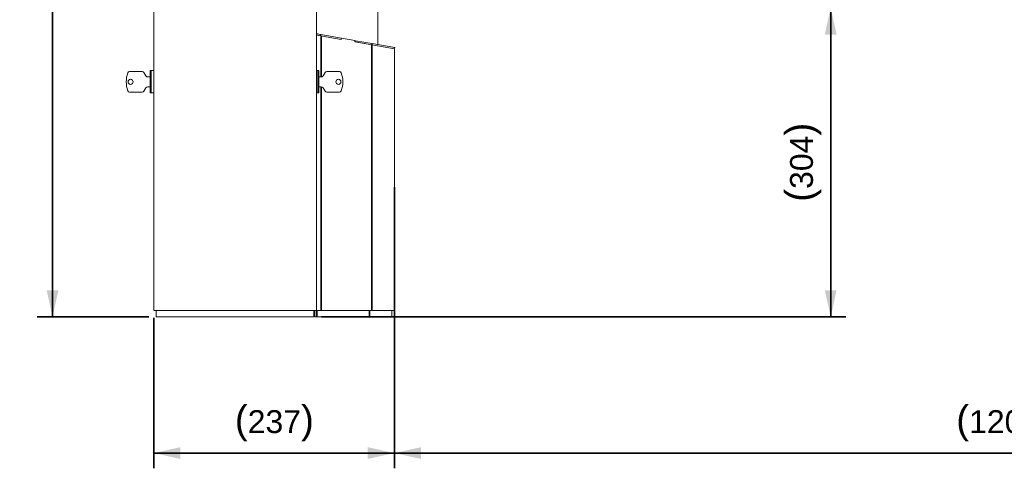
# Model space of a CAD drawing. Header units: millimetres. Extents: x 4 to 1188, y 1 to 840.
# Tile 26 of 256: x 89 to 218, y 271 to 330. Entities that reach past the tile are written whole.
import ezdxf

# ---------------------------------------------------------------- set-up
doc = ezdxf.new("R2010")
doc.units = ezdxf.units.MM
doc.layers.add('1', color=7, linetype='Continuous')
doc.styles.add('Arial Unicode MS', font='Arial Unicode MS')
doc.dimstyles.get("Standard").update_dxf_attribs({"dimtxt": 0.18, "dimasz": 0.18, "dimexe": 0.18, "dimexo": 0.0625, "dimgap": 0.09, "dimtad": 0, "dimtih": 1, "dimtoh": 1, "dimdec": 4, "dimzin": 0, "dimdsep": 46, "dimtxsty": 'Standard', "dimcen": 0.09, "dimadec": 0, "dimazin": 0, "dimtfac": 1, "dimtdec": 4, "dimtofl": 0, "dimtmove": 0, "dimatfit": 3, "dimfxl": 0, "dimtolj": 1, "dimtzin": 0, "dimarcsym": 0})

# ---------------------------------------------------------------- blocks, each defined once
blk = doc.blocks.new('_U1')
at = {"layer": '1', "color": 18, "lineweight": 35}
for p, q in [((137.81, 308.24), (137.81, 271.37)), ((297.81, 308.24), (297.81, 271.37)), ((137.81, 273.37), (297.81, 273.37))]:
    blk.add_line(p, q, dxfattribs=at)
at = {"layer": '1', "color": 18, "lineweight": 70}
for points in [[(137.81, 273.37), (141.31, 274.14), (141.31, 272.59)], [(297.81, 273.37), (294.31, 272.59), (294.31, 274.14)]]:
    blk.add_solid(points, dxfattribs=at)
at = {"layer": '1', "color": 18, "linetype": 'Continuous', "lineweight": 13, "insert": (211.5, 274.9), "char_height": 3, "attachment_point": 7, "line_spacing_factor": 1.047437, "style": 'Arial Unicode MS'}
blk.add_mtext('\\fArial Unicode MS|b0|i0;\\W1.0000;{\\H1.21x;(}1200{\\H1.21x;)}', dxfattribs=at)
blk = doc.blocks.new('_U5')
at = {"layer": '1', "color": 18, "lineweight": 35}
for p, q in [((137.81, 308.24), (137.81, 271.37)), ((106.26, 291.08), (106.26, 271.37)), ((137.81, 273.37), (106.26, 273.37))]:
    blk.add_line(p, q, dxfattribs=at)
at = {"layer": '1', "color": 18, "lineweight": 70}
for points in [[(106.26, 273.37), (109.76, 274.14), (109.76, 272.59)], [(137.81, 273.37), (134.31, 272.59), (134.31, 274.14)]]:
    blk.add_solid(points, dxfattribs=at)
at = {"layer": '1', "color": 18, "linetype": 'Continuous', "lineweight": 13, "insert": (116.89, 274.9), "char_height": 3, "attachment_point": 7, "line_spacing_factor": 1.047437, "style": 'Arial Unicode MS'}
blk.add_mtext('\\fArial Unicode MS|b0|i0;\\W1.0000;{\\H1.21x;(}237{\\H1.21x;)}', dxfattribs=at)
blk = doc.blocks.new('_U25')
at = {"layer": '1', "color": 18, "lineweight": 35}
for p, q in [((176.84, 331.75), (197.04, 331.75)), ((195.04, 291.23), (195.04, 331.75)), ((128.26, 291.23), (197.04, 291.23))]:
    blk.add_line(p, q, dxfattribs=at)
at = {"layer": '1', "color": 18, "lineweight": 70}
for points in [[(195.04, 331.75), (195.81, 328.25), (194.26, 328.25)], [(195.04, 291.23), (194.26, 294.73), (195.81, 294.73)]]:
    blk.add_solid(points, dxfattribs=at)
at = {"layer": '1', "color": 18, "linetype": 'Continuous', "lineweight": 13, "insert": (193.8, 306.32), "char_height": 3, "attachment_point": 7, "rotation": 90, "line_spacing_factor": 1.047437, "style": 'Arial Unicode MS'}
blk.add_mtext('\\fArial Unicode MS|b0|i0;\\W1.0000;{\\H1.21x;(}304{\\H1.21x;)}', dxfattribs=at)
blk = doc.blocks.new('_U27')
at = {"layer": '1', "color": 18, "lineweight": 35}
for p, q in [((106.93, 423.23), (90.98, 423.23)), ((92.98, 423.23), (92.98, 291.23)), ((105.59, 291.23), (90.98, 291.23))]:
    blk.add_line(p, q, dxfattribs=at)
at = {"layer": '1', "color": 18, "lineweight": 70}
for points in [[(92.98, 423.23), (93.76, 419.73), (92.21, 419.73)], [(92.98, 291.23), (92.21, 294.73), (93.76, 294.73)]]:
    blk.add_solid(points, dxfattribs=at)
at = {"layer": '1', "color": 18, "linetype": 'Continuous', "lineweight": 13, "insert": (92.53, 354.02), "char_height": 3, "attachment_point": 7, "rotation": 90, "line_spacing_factor": 1.047437, "style": 'Arial Unicode MS'}
blk.add_mtext('\\fArial Unicode MS|b0|i0;\\W1.0000;990', dxfattribs=at)

msp = doc.modelspace()

# ---------------------------------------------------------------- linework, layer by layer
at = {"layer": '1', "color": 154, "linetype": 'Continuous', "lineweight": 13}
for p, q in [((106.2604, 422.7686), (106.2604, 292.0753)), ((127.5937, 422.7686), (127.5937, 292.0753)), ((127.6036, 328.3299), (127.6036, 415.9179)), ((127.6215, 411.143), (127.6215, 328.329)), ((135.6655, 326.9247), (135.6655, 411.143)), ((127.5936, 328.3297), (127.5951, 328.3297)), ((127.5936, 328.1697), (127.5951, 328.1697)), ((127.6036, 328.1687), (127.6036, 328.1701)), ((127.6204, 328.1679), (127.6204, 328.3279)), ((127.6475, 328.3279), (127.6204, 328.3279)), ((127.6864, 328.1679), (127.6204, 328.1679)), ((127.6204, 323.5582), (127.6204, 328.1679)), ((127.6204, 328.1679), (127.9555, 328.1229)), ((127.6491, 328.3369), (127.6213, 328.1793)), ((128.1387, 328.0881), (127.6213, 328.1793)), ((128.1665, 328.2457), (127.6491, 328.3369)), ((127.7804, 328.3279), (127.7004, 328.3279)), ((127.7804, 328.3137), (127.7804, 328.3279)), ((130.8318, 327.6132), (128.1387, 328.0881)), ((130.8596, 327.7708), (128.1665, 328.2457)), ((127.6036, 326.6765), (127.6036, 327.9014)), ((127.6099, 327.899), (127.6204, 327.8971)), ((130.869, 327.7818), (130.7974, 327.7818)), ((130.8596, 327.7708), (130.8318, 327.6132)), ((130.8339, 327.6255), (130.8412, 327.6242)), ((130.8412, 327.6242), (130.869, 327.7818)), ((130.869, 327.7818), (132.6416, 327.4692)), ((132.6416, 327.4692), (132.6139, 327.3116)), ((132.6139, 327.3116), (134.8489, 326.9175)), ((132.7003, 327.4462), (132.6395, 327.457)), ((132.7003, 327.4462), (132.6725, 327.2887)), ((134.855, 326.9038), (132.6725, 327.2887)), ((134.8828, 327.0614), (132.7003, 327.4462)), ((134.8489, 326.9175), (137.8127, 326.3989)), ((137.8371, 326.378), (134.855, 326.9038)), ((137.8648, 326.5356), (134.8828, 327.0614)), ((127.6204, 326.6753), (127.5937, 326.6753)), ((127.6204, 326.142), (127.5937, 326.142)), ((127.5937, 325.6097), (127.5937, 324.93)), ((127.6204, 325.6086), (127.5937, 325.6086)), ((137.7327, 326.5589), (137.8127, 326.5589)), ((137.8127, 326.5589), (137.8127, 326.5448)), ((137.8127, 292.0753), (137.8127, 326.3823)), ((137.8648, 326.5356), (137.8371, 326.378)), ((104.7441, 323.4086), (103.0963, 323.4086)), ((105.2367, 322.822), (104.975, 323.2753)), ((105.7937, 323.492), (105.7937, 322.0753)), ((106.2604, 323.5586), (105.8604, 323.5586)), ((127.8337, 323.5586), (127.5937, 323.5586)), ((127.9004, 323.492), (127.9004, 320.6586)), ((128.4574, 322.822), (128.7191, 323.2753)), ((128.95, 323.4086), (130.5978, 323.4086)), ((105.7938, 322.6886), (105.4677, 322.6886)), ((105.7937, 322.0753), (105.7937, 320.6586)), ((127.9003, 322.6886), (128.2264, 322.6886)), ((103.0963, 320.6886), (104.7441, 320.6886)), ((104.975, 320.822), (105.2367, 321.2753)), ((105.4677, 321.4086), (105.7937, 321.4086)), ((105.8604, 320.592), (106.2604, 320.592)), ((127.5936, 320.497), (127.6203, 320.497)), ((127.5937, 320.592), (127.8337, 320.592)), ((127.5937, 320.4977), (127.5937, 319.482)), ((127.6204, 292.0753), (127.6204, 320.5918)), ((128.2264, 321.4086), (127.9004, 321.4086)), ((128.7191, 320.822), (128.4574, 321.2753)), ((130.5978, 320.6886), (128.95, 320.6886)), ((127.5937, 319.482), (127.5937, 319.3086)), ((127.6204, 316.5686), (127.5937, 316.5686)), ((127.6204, 316.0353), (127.5937, 316.0353)), ((127.6204, 315.502), (127.5937, 315.502)), ((127.5938, 315.2564), (127.6204, 315.2564)), ((127.6204, 314.4913), (127.5937, 314.4913)), ((127.5937, 314.4913), (127.6204, 314.4913)), ((127.5937, 314.4913), (127.6204, 314.4913)), ((127.6204, 314.4913), (127.5937, 314.4913)), ((127.5937, 314.4913), (127.6204, 314.4913)), ((127.6204, 314.4913), (127.5937, 314.4913)), ((127.5938, 314.623), (127.6204, 314.623)), ((127.5937, 312.5564), (127.6204, 312.5564)), ((127.5937, 312.5564), (127.6204, 312.5564)), ((127.5937, 312.5564), (127.6204, 312.5564)), ((127.5937, 310.8897), (127.6204, 310.8897)), ((127.5937, 310.2564), (127.6204, 310.2564)), ((127.6204, 310.2564), (127.5937, 310.2564)), ((127.6204, 303.902), (127.5937, 303.902)), ((127.6204, 303.3686), (127.5937, 303.3686)), ((127.6204, 302.8353), (127.5937, 302.8353)), ((127.6204, 293.8086), (127.5937, 293.8086)), ((127.6204, 293.2753), (127.5937, 293.2753)), ((106.2604, 292.0753), (127.5937, 292.0753)), ((106.5937, 291.2286), (106.5937, 292.0753)), ((127.2604, 291.2286), (127.2604, 292.0753)), ((127.3937, 291.2286), (127.3937, 292.0753)), ((127.6204, 292.742), (127.5937, 292.742)), ((127.6204, 292.7086), (127.5937, 292.7086)), ((127.5937, 292.0753), (127.6229, 292.0753)), ((127.6229, 292.0753), (127.7499, 292.0753)), ((128.1935, 292.0753), (127.7498, 292.0753)), ((134.8489, 292.0753), (128.1935, 292.0753)), ((137.8127, 292.0753), (134.8489, 292.0753)), ((137.4603, 292.0753), (137.4603, 291.2286)), ((106.5937, 291.2286), (127.2604, 291.2286)), ((127.3937, 291.2286), (127.6229, 291.2286)), ((134.5415, 291.2286), (127.6229, 291.2286)), ((137.4603, 291.2286), (134.5415, 291.2286))]:
    msp.add_line(p, q, dxfattribs=at)
at = {"layer": '1', "color": 154, "linetype": 'Continuous', "lineweight": 35}
for p, q in [((128.1665, 328.2457), (128.1387, 328.0881)), ((128.1935, 322.6881), (128.1935, 328.0781)), ((134.8489, 292.0753), (134.8489, 326.9045)), ((134.8828, 327.0614), (134.855, 326.9038)), ((105.8604, 322.0753), (105.8604, 323.5586)), ((127.8337, 320.592), (127.8337, 323.5586)), ((105.8604, 320.592), (105.8604, 322.0753)), ((128.1935, 292.0753), (128.1935, 321.4084)), ((127.6229, 292.0753), (127.6229, 291.2286)), ((134.5415, 291.2286), (134.5415, 292.0753))]:
    msp.add_line(p, q, dxfattribs=at)
at = {"layer": '1', "color": 154, "linetype": 'Continuous', "lineweight": 13}
for centre in [(103.2204, 322.0486), (130.4737, 322.0486)]:
    msp.add_circle(centre, 0.3333, dxfattribs=at)
for centre, radius, start, end in [((127.5636, 327.6364), 0.5333, 83.770313, 87.068125), ((127.5951, 327.9964), 0.3333, 83.958594, 90), ((127.5951, 327.9964), 0.1733, 81.24625, 90), ((127.5636, 327.6364), 0.2667, 80, 84.128594), ((106.2782, 322.0486), 3.6311, 161.036388, 198.963612), ((103.0963, 323.142), 0.2667, 90, 161.036388), ((104.7441, 323.142), 0.2667, 30, 90), ((105.8604, 323.492), 0.0667, 90, 180), ((127.8337, 323.492), 0.0667, 0, 90), ((128.95, 323.142), 0.2667, 90, 150), ((130.5978, 323.142), 0.2667, 18.963612, 90), ((127.4159, 322.0486), 3.6311, 341.036388, 18.963612), ((105.4677, 322.9553), 0.2667, 210, 270), ((128.2264, 322.9553), 0.2667, 270, 330), ((103.0963, 320.9553), 0.2667, 198.963612, 270), ((104.7441, 320.9553), 0.2667, 270, 330), ((105.4677, 321.142), 0.2667, 90, 150), ((105.8604, 320.6586), 0.0667, 180, 270), ((127.8337, 320.6586), 0.0667, 270, 0), ((128.2264, 321.142), 0.2667, 30, 90), ((128.95, 320.9553), 0.2667, 210, 270), ((130.5978, 320.9553), 0.2667, 270, 341.036388)]:
    msp.add_arc(centre, radius, start, end, dxfattribs=at)

# ---------------------------------------------------------------- dimensions: what is measured, and where the dimension line sits
at = {"layer": '1', "color": 18, "linetype": 'Continuous', "lineweight": 13}
for base, p1, p2, override, picture, middle in [((92.9819, 291.2286), (107.927, 423.2286), (116.927, 291.2286), {"dimtxt": 3, "dimasz": 3.5, "dimexe": 2, "dimexo": 1, "dimgap": 1.5, "dimtad": 1, "dimtih": 0, "dimtoh": 0, "dimdec": 2, "dimlfac": 7.5, "dimzin": 8, "dimdsep": 44, "dimlunit": 2, "dimtxsty": 'Arial Unicode MS', "dimsah": 1, "dimse1": 0, "dimse2": 0, "dimsd1": 0, "dimsd2": 0, "dimclrd": 18, "dimclre": 18, "dimclrt": 18, "dimtol": 0, "dimtm": -0.1, "dimtfac": 0.666667, "dimtdec": 2, "dimtofl": 1, "dimtmove": 0, "dimtzin": 8, "dimlwd": 35, "dimlwe": 35}, '_U27', (92.9819, 357.2286)), ((195.0379, 331.753), (116.927, 291.2286), (175.8443, 331.753), {"dimtxt": 3, "dimasz": 3.5, "dimexe": 2, "dimexo": 1, "dimgap": 1.5, "dimtad": 1, "dimtih": 0, "dimtoh": 0, "dimdec": 0, "dimlfac": 7.5, "dimzin": 8, "dimdsep": 44, "dimlunit": 2, "dimpost": '(<>)', "dimtxsty": 'Arial Unicode MS', "dimsah": 1, "dimse1": 0, "dimse2": 0, "dimsd1": 0, "dimsd2": 0, "dimclrd": 18, "dimclre": 18, "dimclrt": 18, "dimtm": -0.1, "dimtfac": 0.666667, "dimtdec": 2, "dimtofl": 1, "dimtmove": 0, "dimtzin": 8, "dimlwd": 35, "dimlwe": 35}, '_U25', (195.0379, 311.4908))]:
    dim = msp.add_linear_dim(base=base, p1=p1, p2=p2, angle=90, dimstyle='Standard', override=override, dxfattribs=at)
    dim.commit()
    dim.dimension.update_dxf_attribs({"geometry": picture, "text_midpoint": middle, "dimtype": 160})
for base, p2, picture, middle in [((106.2604, 273.3675), (106.2604, 292.0753), '_U5', (122.0365, 273.3675)), ((297.8127, 273.3675), (297.8127, 309.2371), '_U1', (217.8127, 273.3675))]:
    dim = msp.add_linear_dim(base=base, p1=(137.8127, 309.2371), p2=p2, dimstyle='Standard', override={"dimtxt": 3, "dimasz": 3.5, "dimexe": 2, "dimexo": 1, "dimgap": 1.5, "dimtad": 1, "dimtih": 1, "dimtoh": 0, "dimdec": 0, "dimlfac": 7.5, "dimzin": 8, "dimdsep": 44, "dimlunit": 2, "dimpost": '(<>)', "dimtxsty": 'Arial Unicode MS', "dimsah": 1, "dimse1": 0, "dimse2": 0, "dimsd1": 0, "dimsd2": 0, "dimclrd": 18, "dimclre": 18, "dimclrt": 18, "dimtm": -0.1, "dimtfac": 0.666667, "dimtdec": 2, "dimtofl": 1, "dimtmove": 0, "dimtzin": 8, "dimlwd": 35, "dimlwe": 35}, dxfattribs=at)
    dim.commit()
    dim.dimension.update_dxf_attribs({"geometry": picture, "text_midpoint": middle, "dimtype": 160})

doc.saveas('drawing.dxf')
